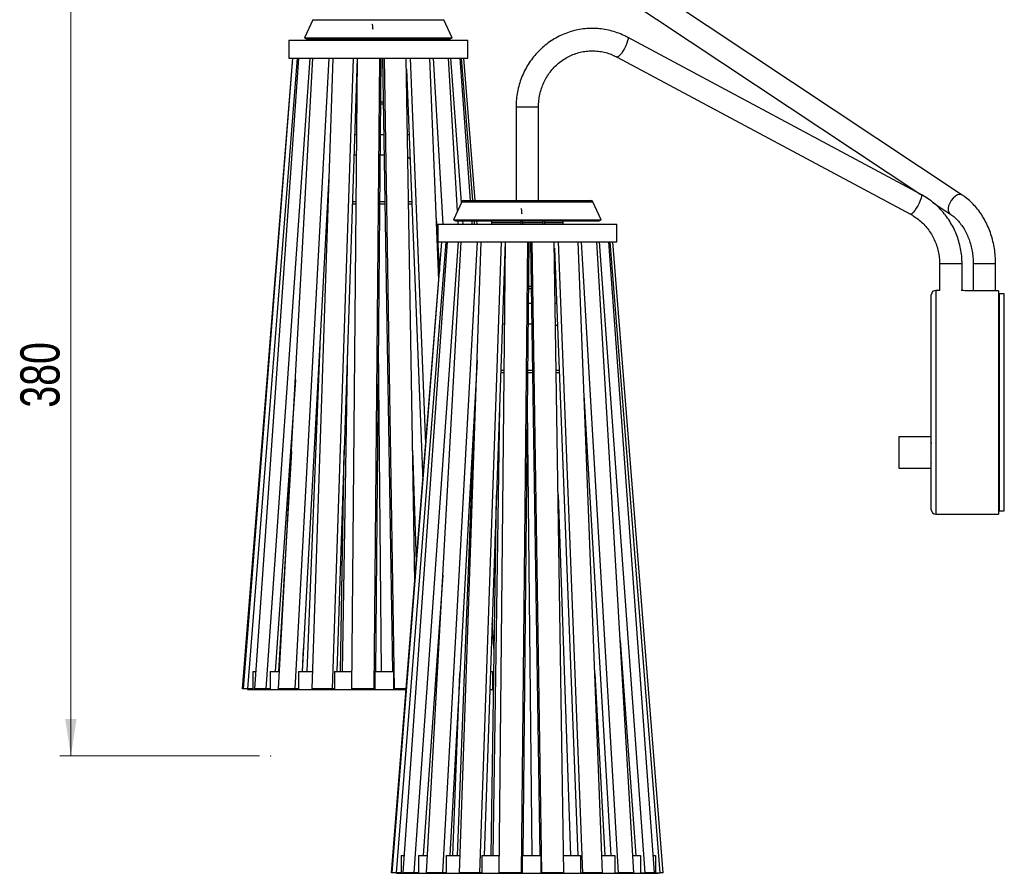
# Model space of a CAD drawing. Header units: millimetres. Extents: x 63 to 264, y -14 to 238.
# Tile 3 of 4: x 176 to 264, y 64 to 141. Entities that reach past the tile are written whole.
import ezdxf

# ---------------------------------------------------------------- set-up
doc = ezdxf.new("R2010")
doc.units = ezdxf.units.MM
doc.header["$PDSIZE"] = -1
doc.styles.add('SLDTEXTSTYLE0', font='TXT', dxfattribs={"width": 0.75})
doc.dimstyles.new('SLDDIMSTYLE0', dxfattribs={"dimtxt": 3.5, "dimasz": 3.302, "dimexe": 0, "dimexo": 0.0625, "dimgap": 0.875, "dimtad": 1, "dimlfac": 5, "dimrnd": 1e-09, "dimzin": 12, "dimdsep": 46, "dimtxsty": 'SLDTEXTSTYLE0', "dimsah": 1, "dimcen": 0.09, "dimadec": 0, "dimazin": 3, "dimtfac": 1, "dimtofl": 0, "dimtmove": 0, "dimatfit": 3, "dimfxl": 0, "dimfrac": 2, "dimtolj": 1, "dimtzin": 12, "dimarcsym": 0})

# ---------------------------------------------------------------- blocks, each defined once
blk = doc.blocks.new('_D_1')
at = {"color": 7, "linetype": 'Continuous', "lineweight": 18}
for p, q in [((202.18, 150.802), (180.009, 150.802)), ((181.009, 150.802), (181.009, 74.802)), ((197.869, 74.802), (180.009, 74.802))]:
    blk.add_line(p, q, dxfattribs=at)
for points in [[(181.009, 150.802), (180.501, 147.5), (181.517, 147.5)], [(181.009, 74.802), (181.517, 78.104), (180.501, 78.104)]]:
    blk.add_solid(points, dxfattribs=at)
at = {"color": 7, "linetype": 'Continuous', "lineweight": 18, "insert": (176.497, 105.912), "char_height": 3.5, "attachment_point": 1, "rotation": 90, "style": 'SLDTEXTSTYLE0'}
blk.add_mtext('380', dxfattribs=at)

msp = doc.modelspace()

# ---------------------------------------------------------------- linework, layer by layer
at = {"color": 7, "linetype": 'Continuous', "lineweight": 25}
for p, q in [((260.6389, 124.9087), (215.8793, 154.6124)), ((214.7734, 152.946), (256.9294, 124.9702)), ((202.6185, 140.5713), (201.8721, 138.9478)), ((215.0721, 138.9478), (214.3256, 140.5713)), ((256.9539, 124.957), (230.7439, 138.9981)), ((200.4721, 138.7463), (200.4721, 137.1463)), ((200.4721, 138.7463), (200.6339, 138.7463)), ((200.6339, 138.7463), (216.4721, 138.7463)), ((201.8721, 138.9478), (202.0538, 138.8642)), ((201.8721, 138.9478), (215.0721, 138.9478)), ((202.0538, 138.8642), (214.8904, 138.8642)), ((206.9139, 138.8642), (206.9124, 138.7463)), ((207.0724, 138.7463), (207.0739, 138.8642)), ((207.4721, 138.8642), (207.4721, 138.7463)), ((207.8996, 138.8642), (207.9011, 138.7463)), ((208.0611, 138.7463), (208.0596, 138.8642)), ((209.4721, 138.7463), (209.4721, 138.8642)), ((209.8703, 138.8642), (209.8718, 138.7463)), ((210.0318, 138.7463), (210.0303, 138.8642)), ((214.8904, 138.8642), (215.0721, 138.9478)), ((216.4721, 137.1463), (216.4721, 138.7463)), ((229.7995, 137.2351), (256.0095, 123.194)), ((196.3385, 80.7896), (200.8281, 137.1463)), ((196.4189, 80.7896), (200.8457, 137.1463)), ((196.8192, 80.7896), (201.246, 137.1463)), ((197.4543, 80.7896), (201.385, 137.1463)), ((198.4405, 80.7896), (202.3712, 137.1463)), ((199.5681, 80.7896), (202.618, 137.1463)), ((200.4721, 137.1463), (200.6339, 137.1463)), ((200.6339, 137.1463), (216.4721, 137.1463)), ((201.0438, 80.7896), (204.0936, 137.1463)), ((202.5536, 80.7896), (204.424, 137.1463)), ((204.3742, 80.7896), (206.2446, 137.1463)), ((206.5758, 137.1463), (204.757, 82.3463)), ((206.1184, 80.7896), (206.6263, 137.1463)), ((208.1057, 80.7896), (208.6137, 137.1463)), ((208.7036, 137.1463), (208.2097, 82.3463)), ((208.8492, 137.1463), (209.7285, 82.3463)), ((209.9136, 80.7896), (209.0093, 137.1463)), ((211.7198, 90.3492), (210.9688, 137.1463)), ((212.7017, 102.694), (211.3397, 137.1463)), ((213.864, 117.3053), (213.0796, 137.1463)), ((214.2663, 122.3211), (213.3894, 137.1463)), ((215.5477, 123.4817), (214.7394, 137.1463)), ((215.8992, 124.2462), (214.9577, 137.1463)), ((216.7141, 124.4239), (215.7857, 137.1463)), ((216.9047, 124.4239), (215.8912, 137.1463)), ((217.1295, 124.4239), (216.116, 137.1463)), ((210.985, 136.1399), (212.4382, 99.3812)), ((208.6667, 133.0551), (208.9148, 133.0551)), ((208.9123, 133.2151), (208.6682, 133.2151)), ((220.7809, 132.7911), (220.7809, 124.4239)), ((222.7809, 124.4239), (222.7809, 132.7911)), ((206.3495, 130.3278), (206.5649, 130.3278)), ((208.6421, 130.3278), (208.9586, 130.3278)), ((211.0783, 130.3278), (211.2148, 130.3278)), ((206.2884, 128.4878), (206.5483, 128.4878)), ((208.6256, 128.4878), (208.9881, 128.4878)), ((211.3009, 128.1497), (211.1107, 128.3083)), ((204.0917, 127.1319), (201.668, 82.3463)), ((204.0459, 125.753), (204.0112, 125.6456)), ((203.9291, 124.1278), (203.992, 124.1278)), ((203.9399, 124.3278), (203.9986, 124.3278)), ((206.1437, 124.1278), (206.509, 124.1278)), ((206.1504, 124.3278), (206.5108, 124.3278)), ((208.5863, 124.1278), (209.0581, 124.1278)), ((208.5881, 124.3278), (209.0549, 124.3278)), ((211.1745, 124.3278), (211.452, 124.3278)), ((211.1777, 124.1278), (211.4599, 124.1278)), ((215.9273, 124.3074), (215.1809, 122.6839)), ((216.109, 124.4239), (227.4527, 124.4239)), ((228.3809, 122.6839), (227.6344, 124.3074)), ((258.0179, 124.2478), (259.533, 123.2423)), ((213.6449, 122.8483), (213.9264, 118.0893)), ((213.7809, 122.3211), (213.7809, 120.7211)), ((213.7809, 122.3211), (229.7809, 122.3211)), ((215.1809, 122.6839), (215.3626, 122.6003)), ((215.1809, 122.6839), (228.3809, 122.6839)), ((215.3626, 122.6003), (228.1992, 122.6003)), ((215.6163, 122.3211), (215.5998, 122.6003)), ((216.0397, 122.3211), (216.0193, 122.6003)), ((216.8676, 122.3211), (216.8472, 122.6003)), ((217.0722, 122.3211), (217.05, 122.6003)), ((217.2971, 122.3211), (217.2748, 122.6003)), ((218.595, 122.6003), (218.5809, 122.4504)), ((218.5809, 122.4504), (218.5809, 122.3211)), ((221.2056, 122.6003), (221.2092, 122.3211)), ((221.3692, 122.3211), (221.3656, 122.6003)), ((223.1762, 122.6003), (223.1798, 122.3211)), ((223.3398, 122.3211), (223.3363, 122.6003)), ((224.9809, 122.4504), (224.9667, 122.6003)), ((224.9809, 122.3211), (224.9809, 122.4504)), ((228.1992, 122.6003), (228.3809, 122.6839)), ((229.7809, 120.7211), (229.7809, 122.3211)), ((209.6527, 64.3644), (214.1357, 120.7211)), ((209.7108, 64.3644), (214.1484, 120.7211)), ((210.0868, 64.3644), (214.5245, 120.7211)), ((210.7009, 64.3644), (214.6589, 120.7211)), ((211.6656, 64.3644), (215.6235, 120.7211)), ((212.7757, 64.3644), (215.8665, 120.7211)), ((213.7809, 120.7211), (229.7809, 120.7211)), ((214.2345, 64.3644), (217.3253, 120.7211)), ((215.7319, 64.3644), (217.653, 120.7211)), ((217.5421, 64.3644), (219.4632, 120.7211)), ((219.8034, 120.7211), (217.9353, 65.9211)), ((219.2803, 64.3644), (219.8436, 120.7211)), ((221.2646, 64.3644), (221.828, 120.7211)), ((221.9278, 120.7211), (221.38, 65.9211)), ((222.0734, 120.7211), (222.8995, 65.9211)), ((223.0734, 64.3644), (222.2238, 120.7211)), ((225.0377, 64.3644), (224.1882, 120.7211)), ((226.74, 64.3644), (224.5607, 120.7211)), ((228.492, 64.3644), (226.3127, 120.7211)), ((229.9212, 64.3644), (226.6255, 120.7211)), ((231.2893, 64.3644), (227.9936, 120.7211)), ((232.3055, 64.3644), (228.216, 120.7211)), ((233.1559, 64.3644), (229.0664, 120.7211)), ((233.6596, 64.3644), (229.1766, 120.7211)), ((233.909, 64.3644), (229.426, 120.7211)), ((224.1967, 120.1565), (226.2939, 65.9211)), ((258.6169, 118.7501), (258.6169, 116.396)), ((260.6169, 116.3802), (260.6169, 118.7501)), ((261.6168, 118.7501), (261.6168, 116.3374)), ((263.6168, 116.3374), (263.6168, 118.7501)), ((221.8863, 116.572), (222.136, 116.572)), ((222.1336, 116.732), (221.8879, 116.732)), ((258.6172, 116.396), (258.2712, 116.396)), ((263.8712, 116.3374), (261.5512, 116.3374)), ((263.8712, 116.3374), (263.8712, 96.396)), ((219.6318, 115.2504), (219.6119, 115.1048)), ((219.6169, 115.2504), (219.7889, 115.2504)), ((221.8731, 115.2504), (222.1559, 115.2504)), ((224.2706, 115.2504), (224.3864, 115.2504)), ((257.8712, 106.396), (257.8712, 115.996)), ((264.3917, 116.096), (263.9517, 116.096)), ((263.9517, 106.396), (263.9517, 116.096)), ((264.3917, 106.396), (264.3917, 116.096)), ((219.5542, 113.4104), (219.7705, 113.4104)), ((221.8547, 113.4104), (222.1836, 113.4104)), ((224.4659, 113.1934), (224.2997, 113.3235)), ((263.8712, 113.296), (263.9517, 113.296)), ((203.2434, 111.4567), (202.0925, 82.3463)), ((205.7232, 111.4567), (205.2561, 82.3463)), ((208.4721, 111.4567), (208.7344, 82.3463)), ((263.8712, 111.296), (263.9517, 111.296)), ((263.9168, 110.7598), (263.9168, 111.296)), ((217.2924, 110.1429), (214.8671, 65.9211)), ((263.9517, 110.7598), (263.8712, 110.7598)), ((263.9517, 110.6071), (263.944, 110.6071)), ((263.944, 110.6071), (263.944, 109.7712)), ((217.2435, 109.2504), (217.262, 109.2504)), ((219.4124, 109.2504), (219.7289, 109.2504)), ((221.8131, 109.2504), (222.2463, 109.2504)), ((224.3611, 109.2504), (224.6184, 109.2504)), ((263.8712, 109.6098), (263.9517, 109.6098)), ((263.9168, 107.396), (263.9168, 109.6098)), ((263.944, 109.7712), (263.9517, 109.7712)), ((201.0628, 108.4084), (199.245, 82.3463)), ((217.2325, 109.0504), (217.2552, 109.0504)), ((219.4055, 109.0504), (219.7269, 109.0504)), ((221.8111, 109.0504), (222.2494, 109.0504)), ((224.3641, 109.0504), (224.6261, 109.0504)), ((263.9168, 107.396), (263.8712, 107.396)), ((226.8412, 107.0533), (229.2466, 65.9211)), ((217.0667, 106.0276), (215.5158, 65.9211)), ((219.3025, 106.0276), (218.6979, 65.9211)), ((221.7809, 106.0276), (222.1818, 65.9211)), ((257.8712, 96.796), (257.8712, 106.396)), ((263.9517, 96.696), (263.9517, 106.396)), ((264.3917, 96.696), (264.3917, 106.396)), ((263.9418, 104.1848), (263.8712, 104.2265)), ((257.8712, 103.296), (254.9712, 103.296)), ((254.9712, 103.296), (254.9712, 100.496)), ((205.096, 82.3463), (205.4132, 102.1167)), ((211.5309, 102.1167), (211.8621, 92.1387)), ((257.8661, 102.756), (257.8439, 102.7944)), ((257.9145, 102.7577), (257.8651, 102.7577)), ((263.9517, 102.866), (263.8712, 102.866)), ((200.7157, 101.9943), (199.5535, 82.3463)), ((254.9712, 100.496), (257.8712, 100.496)), ((257.8642, 100.9461), (257.875, 100.9275)), ((263.8712, 100.926), (263.9517, 100.926)), ((218.5475, 65.9211), (219.0328, 98.1167)), ((219.0277, 97.7751), (219.0231, 97.8322)), ((224.5289, 98.1167), (225.6264, 65.9211)), ((258.2712, 96.396), (263.8712, 96.396)), ((263.9517, 96.696), (264.3917, 96.696)), ((218.9646, 93.588), (218.9059, 94.3922)), ((214.2345, 90.9648), (212.4757, 65.9211)), ((218.8228, 84.1853), (218.6423, 86.6594)), ((230.0765, 85.1035), (231.4685, 65.9211)), ((201.698, 82.3463), (201.7794, 84.4048)), ((197.2509, 82.3463), (197.2509, 80.7463)), ((197.2509, 82.3463), (197.5628, 82.3463)), ((198.8238, 82.3463), (198.8238, 80.7463)), ((198.8238, 82.3463), (199.6524, 82.3463)), ((201.3412, 82.3463), (201.3412, 80.7463)), ((201.3412, 82.3463), (202.6053, 82.3463)), ((204.5566, 82.3463), (204.5566, 80.7463)), ((204.5566, 82.3463), (206.1325, 82.3463)), ((208.1553, 82.3463), (208.1553, 80.7463)), ((208.1553, 82.3463), (209.8254, 82.3463)), ((209.8254, 82.3463), (209.8254, 80.7463)), ((215.13, 65.9211), (215.7584, 82.1713)), ((218.4952, 82.3463), (218.6695, 82.3463)), ((218.6695, 82.3463), (218.6695, 80.7463)), ((227.8034, 82.1713), (228.6946, 65.9211)), ((196.4189, 80.7896), (196.3385, 80.7896)), ((196.8192, 80.7896), (196.4189, 80.7896)), ((196.7721, 80.7896), (196.7721, 80.7463)), ((196.7721, 80.7463), (196.8506, 80.7463)), ((197.2509, 80.7896), (196.8192, 80.7896)), ((196.8506, 80.7896), (196.8506, 80.7463)), ((196.8506, 80.7463), (197.2509, 80.7463)), ((197.2509, 80.7463), (197.8376, 80.7463)), ((198.4405, 80.7896), (197.4543, 80.7896)), ((197.8376, 80.7896), (197.8376, 80.7463)), ((197.8376, 80.7463), (198.2353, 80.7463)), ((198.2353, 80.7896), (198.2353, 80.7463)), ((198.2353, 80.7463), (198.8238, 80.7463)), ((198.8238, 80.7896), (198.4405, 80.7896)), ((198.8238, 80.7463), (199.8656, 80.7463)), ((201.0438, 80.7896), (199.5681, 80.7896)), ((199.8656, 80.7896), (199.8656, 80.7463)), ((199.8656, 80.7463), (200.1742, 80.7463)), ((200.1742, 80.7896), (200.1742, 80.7463)), ((200.1742, 80.7463), (201.3412, 80.7463)), ((201.3412, 80.7896), (201.0438, 80.7896)), ((201.3412, 80.7463), (202.736, 80.7463)), ((204.3742, 80.7896), (202.5536, 80.7896)), ((202.736, 80.7896), (202.736, 80.7463)), ((202.736, 80.7463), (202.9253, 80.7463)), ((202.9253, 80.7896), (202.9253, 80.7463)), ((202.9253, 80.7463), (204.5566, 80.7463)), ((204.5566, 80.7896), (204.3742, 80.7896)), ((204.5566, 80.7463), (206.168, 80.7463)), ((208.1057, 80.7896), (206.1184, 80.7896)), ((206.168, 80.7896), (206.168, 80.7463)), ((206.168, 80.7463), (206.2194, 80.7463)), ((206.2194, 80.7896), (206.2194, 80.7463)), ((206.2194, 80.7463), (208.1553, 80.7463)), ((208.1553, 80.7896), (208.1057, 80.7896)), ((208.1553, 80.7463), (209.8254, 80.7463)), ((209.8254, 80.7896), (209.9136, 80.7896)), ((209.8254, 80.7463), (210.9559, 80.7463)), ((210.9593, 80.7896), (209.9136, 80.7896)), ((218.4407, 80.7463), (218.6695, 80.7463)), ((218.6695, 80.7896), (218.7716, 80.7896)), ((218.6695, 80.7463), (218.771, 80.7463)), ((210.5196, 65.9211), (210.5196, 64.3211)), ((210.5196, 65.9211), (210.8103, 65.9211)), ((212.0516, 65.9211), (212.0516, 64.3211)), ((212.0516, 65.9211), (212.861, 65.9211)), ((214.5359, 65.9211), (214.5359, 64.3211)), ((214.5359, 65.9211), (215.785, 65.9211)), ((217.7295, 65.9211), (217.7295, 64.3211)), ((217.7295, 65.9211), (219.2958, 65.9211)), ((221.3196, 65.9211), (221.3196, 64.3211)), ((221.3196, 65.9211), (222.9905, 65.9211)), ((222.9905, 65.9211), (222.9905, 64.3211)), ((225.0142, 65.9211), (226.5274, 65.9211)), ((226.5274, 65.9211), (226.5274, 64.3211)), ((228.4318, 65.9211), (229.5997, 65.9211)), ((229.5997, 65.9211), (229.5997, 64.3211)), ((231.1983, 65.9211), (231.9067, 65.9211)), ((231.9067, 65.9211), (231.9067, 64.3211)), ((233.0421, 65.9211), (233.2224, 65.9211)), ((233.2224, 65.9211), (233.2224, 64.3211)), ((209.7108, 64.3644), (209.6527, 64.3644)), ((210.0868, 64.3644), (209.7108, 64.3644)), ((210.0809, 64.3644), (210.0809, 64.3211)), ((210.0809, 64.3211), (210.1436, 64.3211)), ((210.5196, 64.3644), (210.0868, 64.3644)), ((210.1436, 64.3644), (210.1436, 64.3211)), ((210.1436, 64.3211), (210.5196, 64.3211)), ((210.5196, 64.3211), (211.0869, 64.3211)), ((211.6656, 64.3644), (210.7009, 64.3644)), ((211.0869, 64.3644), (211.0869, 64.3211)), ((211.0869, 64.3211), (211.4874, 64.3211)), ((211.4874, 64.3644), (211.4874, 64.3211)), ((211.4874, 64.3211), (212.0516, 64.3211)), ((212.0516, 64.3644), (211.6656, 64.3644)), ((212.0516, 64.3211), (213.0771, 64.3211)), ((214.2345, 64.3644), (212.7757, 64.3644)), ((213.0771, 64.3644), (213.0771, 64.3211)), ((213.0771, 64.3211), (213.3899, 64.3211)), ((213.3899, 64.3644), (213.3899, 64.3211)), ((213.3899, 64.3211), (214.5359, 64.3211)), ((214.5359, 64.3644), (214.2345, 64.3644)), ((214.5359, 64.3211), (215.9193, 64.3211)), ((217.5421, 64.3644), (215.7319, 64.3644)), ((215.9193, 64.3644), (215.9193, 64.3211)), ((215.9193, 64.3211), (216.1137, 64.3211)), ((216.1137, 64.3644), (216.1137, 64.3211)), ((216.1137, 64.3211), (217.7295, 64.3211)), ((217.7295, 64.3644), (217.5421, 64.3644)), ((217.7295, 64.3211), (219.3352, 64.3211)), ((221.2646, 64.3644), (219.2803, 64.3644)), ((219.3352, 64.3644), (219.3352, 64.3211)), ((219.3352, 64.3211), (219.3922, 64.3211)), ((219.3922, 64.3644), (219.3922, 64.3211)), ((219.3922, 64.3211), (221.3196, 64.3211)), ((221.3196, 64.3644), (221.2646, 64.3644)), ((221.3196, 64.3211), (222.9905, 64.3211)), ((222.9905, 64.3644), (223.0734, 64.3644)), ((222.9905, 64.3211), (224.8689, 64.3211)), ((225.0377, 64.3644), (223.0734, 64.3644)), ((224.8689, 64.3644), (224.8689, 64.3211)), ((224.8689, 64.3211), (224.9549, 64.3211)), ((224.9549, 64.3644), (224.9549, 64.3211)), ((224.9549, 64.3211), (226.5274, 64.3211)), ((226.5274, 64.3644), (226.74, 64.3644)), ((226.5274, 64.3211), (228.0589, 64.3211)), ((228.492, 64.3644), (226.74, 64.3644)), ((228.0589, 64.3644), (228.0589, 64.3211)), ((228.0589, 64.3211), (228.2794, 64.3211)), ((228.2794, 64.3644), (228.2794, 64.3211)), ((228.2794, 64.3211), (229.5997, 64.3211)), ((229.5997, 64.3644), (229.9212, 64.3644)), ((229.5997, 64.3211), (230.6344, 64.3211)), ((231.2893, 64.3644), (229.9212, 64.3644)), ((230.6344, 64.3644), (230.6344, 64.3211)), ((230.6344, 64.3211), (230.9679, 64.3211)), ((230.9679, 64.3644), (230.9679, 64.3211)), ((230.9679, 64.3211), (231.9067, 64.3211)), ((231.9067, 64.3644), (232.3055, 64.3644)), ((231.9067, 64.3211), (232.3432, 64.3211)), ((233.1559, 64.3644), (232.3055, 64.3644)), ((232.3432, 64.3644), (232.3432, 64.3211)), ((232.3432, 64.3211), (232.757, 64.3211)), ((232.757, 64.3644), (232.757, 64.3211)), ((232.757, 64.3211), (233.2224, 64.3211)), ((233.2224, 64.3644), (233.6596, 64.3644)), ((233.2224, 64.3211), (233.4718, 64.3211)), ((233.4718, 64.3644), (233.4718, 64.3211)), ((233.4718, 64.3211), (233.4809, 64.3211)), ((233.4809, 64.3211), (233.4809, 64.3644)), ((233.909, 64.3644), (233.6596, 64.3644))]:
    msp.add_line(p, q, dxfattribs=at)
at = {"color": 1, "linetype": 'Continuous', "lineweight": 25}
for p, q in [((202.6185, 140.5713), (214.3256, 140.5713)), ((220.7809, 132.7911), (222.7809, 132.7911)), ((215.9273, 124.3074), (227.6344, 124.3074)), ((218.5809, 122.4504), (221.2075, 122.4504)), ((221.3676, 122.4504), (223.1782, 122.4504)), ((223.3382, 122.4504), (224.9809, 122.4504)), ((260.6169, 118.7501), (258.6169, 118.7501)), ((263.6168, 118.7501), (261.6168, 118.7501)), ((258.2712, 116.396), (258.2712, 106.396)), ((258.2712, 106.396), (258.2712, 96.396)), ((263.9317, 104.1741), (263.8712, 104.2098)), ((263.9317, 102.866), (263.9317, 104.1741))]:
    msp.add_line(p, q, dxfattribs=at)
at = {"color": 7, "linetype": 'Continuous', "flags": 128}
for points in [[(207.8794, 140.1769), (207.8954, 140.1775), (207.9111, 140.1582), (207.9259, 140.1197), (207.9392, 140.0634), (207.9506, 139.9916), (207.9595, 139.9071), (207.9656, 139.8131), (207.9688, 139.7132)], [(221.1882, 123.6938), (221.2042, 123.6944), (221.2199, 123.6751), (221.2347, 123.6366), (221.248, 123.5803), (221.2594, 123.5086), (221.2683, 123.424), (221.2744, 123.33), (221.2776, 123.2301)]]:
    msp.add_lwpolyline(points, dxfattribs=at)
at = {"color": 1, "linetype": 'Continuous', "lineweight": 25, "flags": 128}
for points in [[(230.7438, 138.9981), (230.7752, 138.9529), (230.7792, 138.8417), (230.7455, 138.6767), (230.6767, 138.4702), (230.5779, 138.2375), (230.4563, 137.9957), (230.3211, 137.763), (230.1822, 137.5565), (230.0499, 137.3915), (229.9341, 137.2803), (229.8433, 137.2311), (229.7998, 137.2349)], [(256.9539, 124.957), (256.9852, 124.9118), (256.9892, 124.8006), (256.9555, 124.6357), (256.8867, 124.4291), (256.7879, 124.1964), (256.6664, 123.9547), (256.5311, 123.7219), (256.3922, 123.5154), (256.26, 123.3504), (256.1441, 123.2392), (256.0534, 123.19), (256.0095, 123.194)], [(260.639, 124.9087), (260.5655, 124.9445), (260.4029, 124.961), (260.2168, 124.9118), (260.021, 124.8006), (259.83, 124.6357), (259.6579, 124.4291), (259.5177, 124.1964), (259.4196, 123.9547), (259.3709, 123.7219), (259.3752, 123.5154), (259.4323, 123.3504), (259.5319, 123.2431)]]:
    msp.add_lwpolyline(points, dxfattribs=at)
at = {"color": 7, "linetype": 'Continuous', "lineweight": 25, "flags": 128}
for points in [[(263.9517, 110.7549), (263.9031, 110.7209), (263.8712, 110.678)], [(263.8712, 109.6915), (263.9402, 109.6195), (263.9517, 109.6146)], [(263.9517, 104.1676), (263.9513, 104.1688), (263.9501, 104.1701), (263.9483, 104.1712), (263.9458, 104.1722), (263.9428, 104.173), (263.9393, 104.1736), (263.9356, 104.174), (263.9317, 104.1741)]]:
    msp.add_lwpolyline(points, dxfattribs=at)
at = {"color": 7, "linetype": 'Continuous', "lineweight": 25}
for centre, radius, start, end in [((216.109, 124.2239), 0.2, 90, 155.308442), ((227.4527, 124.2239), 0.2, 24.691558, 90), ((258.2712, 115.996), 0.4, 90, 180), ((263.9317, 104.1676), 0.02, 0, 59.42415), ((258.2712, 96.796), 0.4, 180, 270)]:
    msp.add_arc(centre, radius, start, end, dxfattribs=at)
at = {"color": 1, "linetype": 'Continuous', "lineweight": 25}
msp.add_arc((263.9526, 104.1644), 0.0231, 117.773596, 155.093355, dxfattribs=at)
at = {"color": 7, "linetype": 'Continuous', "lineweight": 25}
for points, knots in [([(230.7439, 138.9981), (230.6341, 139.0546), (230.3313, 139.2104), (229.8142, 139.4196), (229.1918, 139.6069), (228.5546, 139.7318), (227.909, 139.7942), (227.2606, 139.7933), (226.6154, 139.7292), (225.9791, 139.6026), (225.3575, 139.4145), (224.7561, 139.1667), (224.1803, 138.8614), (223.6352, 138.5013), (223.1258, 138.0897), (222.6567, 137.6303), (222.232, 137.127), (221.8557, 136.5846), (221.5311, 136.0077), (221.2613, 135.4017), (221.0484, 134.772), (220.8958, 134.1241), (220.799, 133.4619), (220.7869, 133.0155), (220.7809, 132.7911)], [0, 0, 0, 0, 0.0263463, 0.0726552, 0.1189595, 0.1652425, 0.2115092, 0.2577635, 0.3040116, 0.3502576, 0.396507, 0.4427653, 0.4890384, 0.5353298, 0.581643, 0.6279807, 0.6743442, 0.7207335, 0.7671479, 0.8135863, 0.8600463, 0.9065253, 0.95302, 1, 1, 1, 1]), ([(222.7809, 132.7911), (222.7823, 132.8816), (222.7867, 133.1587), (222.8378, 133.6207), (222.9563, 134.1679), (223.1338, 134.6979), (223.3669, 135.2039), (223.653, 135.6796), (223.9885, 136.1191), (224.3692, 136.5169), (224.7905, 136.8681), (225.247, 137.1683), (225.7332, 137.4137), (226.2431, 137.6011), (226.7703, 137.7281), (227.3082, 137.7929), (227.85, 137.7946), (228.3889, 137.7333), (228.9175, 137.6086), (229.39, 137.4411), (229.676, 137.2972), (229.7995, 137.2351)], [0, 0, 0, 0, 0.0263988, 0.0808862, 0.1353929, 0.1899089, 0.2444455, 0.2990146, 0.3536275, 0.4082943, 0.4630251, 0.5178249, 0.5726982, 0.6276432, 0.6826544, 0.7377201, 0.7928267, 0.8479536, 0.903075, 0.9581703, 1, 1, 1, 1]), ([(260.6169, 118.7501), (260.6149, 118.8753), (260.6095, 119.2226), (260.5512, 119.79), (260.4251, 120.4444), (260.2381, 121.0835), (259.9931, 121.7016), (259.6919, 122.2929), (259.3373, 122.8522), (258.9326, 123.3741), (258.4816, 123.8544), (257.9877, 124.2874), (257.4782, 124.6591), (257.1214, 124.8618), (256.9539, 124.957)], [0, 0, 0, 0, 0.0493165, 0.1367285, 0.2241653, 0.3115965, 0.3990145, 0.4864118, 0.5737809, 0.661115, 0.748408, 0.8356554, 0.9228536, 1, 1, 1, 1]), ([(263.6168, 118.7501), (263.6153, 118.872), (263.6109, 119.217), (263.5632, 119.7833), (263.4584, 120.4414), (263.3023, 121.0849), (263.0969, 121.7077), (262.8435, 122.3043), (262.5442, 122.8691), (262.2013, 123.3963), (261.818, 123.8813), (261.3973, 124.3178), (261.0008, 124.658), (260.7395, 124.839), (260.6389, 124.9087)], [0, 0, 0, 0, 0.0489257, 0.1384483, 0.2280402, 0.3176824, 0.4073734, 0.4970947, 0.5868135, 0.6764768, 0.766009, 0.8553134, 0.9442797, 1, 1, 1, 1]), ([(256.0095, 123.194), (256.0855, 123.1517), (256.3202, 123.0209), (256.6923, 122.762), (257.1076, 122.4006), (257.4808, 121.9924), (257.8076, 121.5437), (258.0838, 121.0599), (258.306, 120.5473), (258.4715, 120.0122), (258.5778, 119.4615), (258.6142, 119.0378), (258.6164, 118.8006), (258.6169, 118.7501)], [0, 0, 0, 0, 0.0492908, 0.1522564, 0.2551726, 0.3579586, 0.4606158, 0.5631518, 0.6655796, 0.7679146, 0.8701748, 0.9723798, 1, 1, 1, 1]), ([(259.533, 123.2423), (259.5907, 123.2025), (259.7687, 123.0796), (260.0543, 122.8339), (260.3765, 122.4877), (260.669, 122.0945), (260.928, 121.6603), (261.1502, 121.1897), (261.3325, 120.6883), (261.4725, 120.1625), (261.5674, 119.6186), (261.6113, 119.1448), (261.6154, 118.8545), (261.6168, 118.7501)], [0, 0, 0, 0, 0.0487332, 0.1502691, 0.2509698, 0.3508429, 0.450197, 0.5492535, 0.6481554, 0.7469861, 0.845776, 0.9445435, 1, 1, 1, 1]), ([(261.5512, 116.3374), (261.4276, 116.3388), (261.1805, 116.3416), (260.8563, 116.3599), (260.6296, 116.3787), (260.5653, 116.3851), (260.5425, 116.3874)], [0, 0, 0, 0, 0.2812535, 0.5624684, 0.8447189, 1, 1, 1, 1])]:
    msp.add_open_spline(points, degree=3, knots=knots, dxfattribs=at)
at = {"color": 7, "linetype": 'Continuous', "lineweight": 0}
msp.add_point((198.8687, 74.802), dxfattribs=at)

# ---------------------------------------------------------------- dimensions: what is measured, and where the dimension line sits
at = {"color": 7, "linetype": 'Continuous', "lineweight": 18}
dim = msp.add_linear_dim(base=(181.0091, 74.802), p1=(203.1796, 150.802), p2=(198.8687, 74.802), angle=90, dimstyle='SLDDIMSTYLE0', dxfattribs=at)
dim.commit()
dim.dimension.update_dxf_attribs({"geometry": '_D_1', "text_midpoint": (181.0091, 109.7913), "dimtype": 160})

doc.saveas('drawing.dxf')
